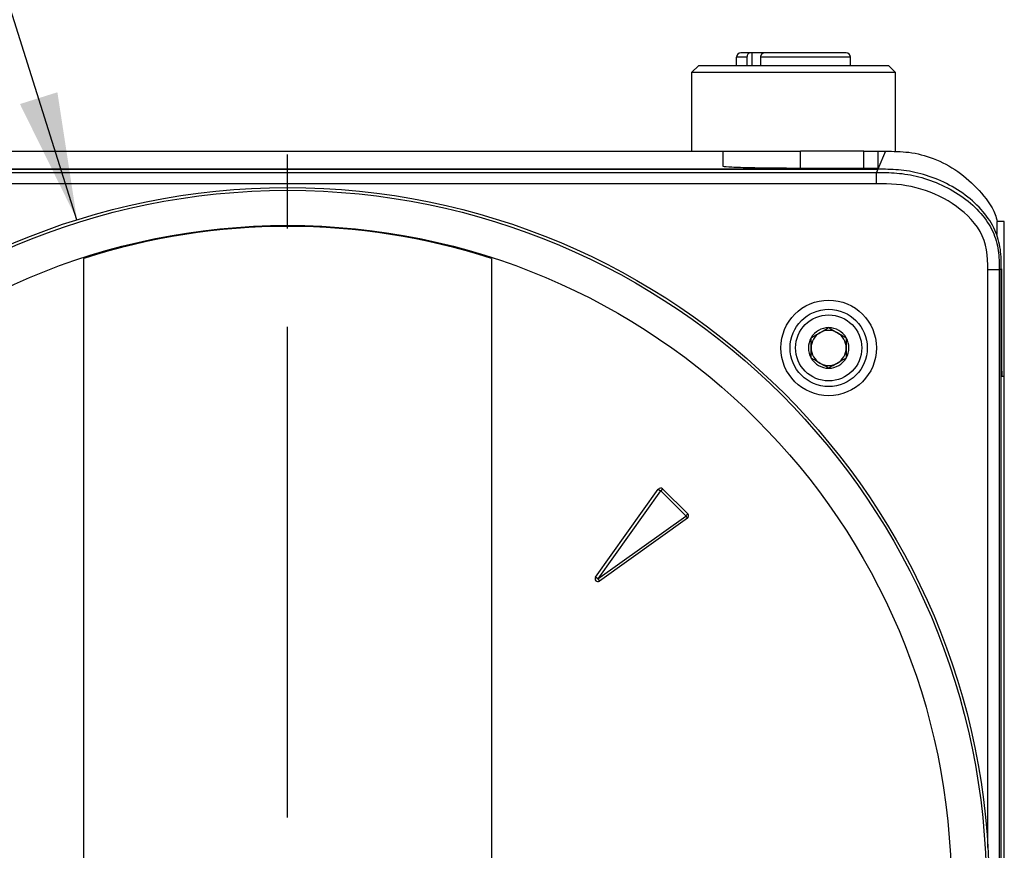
# Model space of a CAD drawing. Header units: millimetres. Extents: x 0 to 768, y 0 to 594.
# Tile 108 of 145: x 124 to 194, y 427 to 486. Entities that reach past the tile are written whole.
import ezdxf

# ---------------------------------------------------------------- set-up
doc = ezdxf.new("R2010")
doc.units = ezdxf.units.MM
doc.header["$LTSCALE"] = 2.75
doc.linetypes.add('CENTERX2', pattern=[20.32, 12.7, -2.54, 2.54, -2.54])
doc.layers.add('CENTER', color=40, linetype='CENTERX2')
doc.layers.add('DIMENSIONS', color=140, linetype='Continuous', lineweight=25)
doc.styles.add('SLDTEXTSTYLE0', font='TXT', dxfattribs={"width": 0.7})
doc.dimstyles.new('SLDDIMSTYLE2', dxfattribs={"dimtxt": 5.934521, "dimasz": 9.0805, "dimexe": 0, "dimexo": 0.0625, "dimgap": 1.48363, "dimtad": 0, "dimtih": 1, "dimtoh": 1, "dimdec": 1, "dimrnd": 1e-09, "dimzin": 12, "dimdsep": 46, "dimtxsty": 'SLDTEXTSTYLE0', "dimsah": 1, "dimcen": 0.09, "dimadec": 0, "dimazin": 3, "dimtfac": 1, "dimtdec": 1, "dimtofl": 0, "dimtmove": 0, "dimatfit": 3, "dimfxl": 0, "dimfrac": 2, "dimtolj": 1, "dimtzin": 12, "dimarcsym": 0})
doc.dimstyles.new('SLDDIMSTYLE5', dxfattribs={"dimtxt": 5.934521, "dimasz": 9.0805, "dimexe": 0, "dimexo": 0.0625, "dimgap": 1.48363, "dimtad": 0, "dimtih": 1, "dimtoh": 1, "dimdec": 1, "dimrnd": 1e-09, "dimzin": 12, "dimdsep": 46, "dimtxsty": 'SLDTEXTSTYLE0', "dimsah": 1, "dimcen": 0, "dimadec": 0, "dimazin": 3, "dimtfac": 1, "dimtdec": 1, "dimtofl": 0, "dimtmove": 0, "dimatfit": 3, "dimfxl": 0, "dimfrac": 2, "dimtolj": 1, "dimtzin": 12, "dimarcsym": 0})

# ---------------------------------------------------------------- blocks, each defined once
blk = doc.blocks.new('_D_7')
at = {"layer": 'DIMENSIONS'}
for p, q in [((77.748, 506.411), (75.755, 506.411)), ((75.755, 506.411), (75.755, 496.979)), ((95.383, 506.411), (97.376, 506.411)), ((97.376, 506.411), (97.376, 496.979)), ((117.326, 506.411), (99.863, 506.411)), ((128.291, 471.58), (117.326, 506.411)), ((75.755, 496.979), (77.748, 496.979)), ((97.376, 496.979), (95.383, 496.979))]:
    blk.add_line(p, q, dxfattribs=at)
blk.add_solid([(128.291, 471.58), (126.897, 480.66), (124.232, 479.821)], dxfattribs=at)
at = {"layer": 'DIMENSIONS', "char_height": 5.8208, "attachment_point": 1, "style": 'SLDTEXTSTYLE0'}
for s, insert in [('%%c', (73.268, 515.243)), ('99.8', (82.228, 515.243)), ('3.93', (77.748, 504.482))]:
    blk.add_mtext(s, dxfattribs=dict(at, insert=insert))
blk = doc.blocks.new('_D_11')
at = {"layer": 'DIMENSIONS'}
for p, q in [((101.434, 483.463), (29.192, 483.463)), ((37.923, 483.463), (37.923, 434.742)), ((29.105, 423.982), (27.113, 423.982)), ((27.113, 423.982), (27.113, 414.55)), ((46.74, 423.982), (48.733, 423.982)), ((48.733, 423.982), (48.733, 414.55)), ((27.113, 414.55), (29.105, 414.55)), ((48.733, 414.55), (46.74, 414.55)), ((37.923, 363.962), (37.923, 413.221)), ((139.789, 363.962), (29.192, 363.962))]:
    blk.add_line(p, q, dxfattribs=at)
for points in [[(37.923, 483.463), (36.526, 474.382), (39.32, 474.382)], [(37.923, 363.962), (39.32, 373.043), (36.526, 373.043)]]:
    blk.add_solid(points, dxfattribs=at)
at = {"layer": 'DIMENSIONS', "char_height": 5.8208, "attachment_point": 1, "style": 'SLDTEXTSTYLE0'}
for s, insert in [('119.5', (26.637, 432.814)), ('4.70', (29.105, 422.053))]:
    blk.add_mtext(s, dxfattribs=dict(at, insert=insert))
blk = doc.blocks.new('SW_CENTERMARKSYMBOL_0')
at = {"layer": 'CENTER', "color": 0}
blk.add_line((0, 5.08), (0, 52.259), dxfattribs=at)

msp = doc.modelspace()

# ---------------------------------------------------------------- linework, layer by layer
for p, q in [((175.967, 483.163), (175.232, 483.163)), ((175.232, 482.563), (175.232, 483.163)), ((176.182, 483.463), (175.532, 483.463)), ((175.967, 483.163), (175.967, 482.563)), ((176.312, 483.463), (176.182, 483.463)), ((177.172, 483.463), (176.312, 483.463)), ((176.312, 483.463), (176.312, 482.563)), ((183.332, 483.163), (176.957, 483.163)), ((176.957, 482.563), (176.957, 483.163)), ((183.032, 483.463), (177.172, 483.463)), ((183.332, 482.563), (183.332, 483.163)), ((172.532, 482.563), (172.032, 482.063)), ((172.532, 482.563), (186.032, 482.563)), ((186.532, 482.063), (186.032, 482.563)), ((172.032, 482.063), (172.032, 476.462)), ((186.532, 482.063), (172.032, 482.063)), ((186.532, 476.446), (186.532, 482.063)), ((112.282, 476.462), (174.282, 476.462)), ((174.282, 475.387), (174.282, 476.462)), ((174.282, 476.462), (179.782, 476.462)), ((179.782, 475.243), (179.782, 476.462)), ((184.282, 476.462), (179.782, 476.462)), ((184.282, 475.242), (184.282, 476.462)), ((184.282, 476.462), (185.282, 476.462)), ((185.282, 476.462), (185.829, 476.462)), ((185.282, 476.462), (185.282, 475.268)), ((185.829, 476.462), (185.283, 475.183)), ((185.283, 475.183), (101.28, 475.183)), ((101.281, 475.181), (185.282, 475.181)), ((184.282, 475.242), (179.782, 475.243)), ((185.282, 475.268), (184.282, 475.242)), ((185.282, 475.181), (185.185, 474.953)), ((101.379, 474.953), (185.185, 474.953)), ((185.185, 474.153), (185.185, 474.953)), ((185.185, 474.153), (101.379, 474.153)), ((194.282, 471.462), (193.782, 471.462)), ((193.782, 470.528), (193.782, 471.462)), ((194.282, 460.462), (194.282, 471.462)), ((128.782, 418.962), (128.782, 468.827)), ((157.782, 468.827), (157.782, 418.962)), ((193.916, 468.027), (194.068, 468.083)), ((194.068, 398.205), (194.068, 468.084)), ((194.068, 398.216), (194.068, 468.083)), ((193.916, 468.027), (193.116, 468.027)), ((193.116, 426.909), (193.116, 468.027)), ((193.916, 468.027), (193.916, 399.333)), ((194.102, 460.462), (194.282, 460.462)), ((194.282, 422.462), (194.282, 460.462)), ((165.192, 446.152), (169.661, 452.408)), ((169.819, 452.295), (165.35, 446.039)), ((169.661, 452.408), (169.819, 452.295)), ((169.965, 452.433), (169.828, 452.296)), ((171.616, 450.509), (169.828, 452.296)), ((169.965, 452.433), (171.753, 450.646)), ((171.753, 450.646), (171.616, 450.509)), ((165.359, 446.03), (171.615, 450.499)), ((171.727, 450.341), (165.471, 445.873)), ((171.615, 450.499), (171.727, 450.341)), ((165.35, 446.039), (165.192, 446.152)), ((165.359, 446.03), (165.471, 445.873))]:
    msp.add_line(p, q)
at = {"flags": 128}
msp.add_lwpolyline([(194.068, 468.084), (194.075, 468.095), (194.08, 468.104)], dxfattribs=at)
for centre, radius in [((143.282, 423.962), 49.921), ((143.282, 423.962), 49.719), ((143.282, 423.962), 47.221), ((181.782, 462.462), 3.4), ((181.782, 462.462), 2.75), ((181.782, 462.462), 2.35)]:
    msp.add_circle(centre, radius)
for centre, radius, start, end in [((175.532, 483.163), 0.3, 90, 180), ((183.032, 483.163), 0.3, 0, 90), ((143.282, 423.962), 47.15, 72.08961, 107.91039), ((181.782, 462.462), 1.443, 90, 150), ((181.782, 462.462), 1.443, 30, 90), ((181.782, 462.462), 1.443, 150, 210), ((181.782, 462.462), 1.25, 120, 180), ((181.782, 462.462), 1.25, 60, 120), ((181.782, 462.462), 1.25, 0, 60), ((181.782, 462.462), 1.443, 330, 30), ((181.782, 462.462), 1.25, 180, 240), ((181.782, 462.462), 1.25, 300, 0), ((181.782, 462.462), 1.443, 210, 270), ((181.782, 462.462), 1.25, 240, 300), ((181.782, 462.462), 1.443, 270, 330), ((169.824, 452.292), 0.2, 45, 144.46232), ((169.824, 452.292), 0.00635, 45, 144.46232), ((171.611, 450.504), 0.2, 305.53768, 45), ((171.611, 450.504), 0.00635, 305.53768, 45), ((165.355, 446.036), 0.2, 144.46232, 305.53768), ((165.355, 446.036), 0.00635, 144.46232, 305.53768)]:
    msp.add_arc(centre, radius, start, end)
for points, knots in [([(176.182, 483.463), (176.168, 483.462), (176.141, 483.46), (176.101, 483.443), (176.063, 483.415), (176.02, 483.366), (175.975, 483.283), (175.969, 483.203), (175.967, 483.163)], [0, 0, 0, 0, 0.124607, 0.246375, 0.369993, 0.499951, 0.746553, 1, 1, 1, 1]), ([(176.957, 483.163), (176.957, 483.182), (176.959, 483.221), (176.971, 483.277), (176.992, 483.329), (177.018, 483.375), (177.051, 483.414), (177.088, 483.441), (177.13, 483.46), (177.158, 483.462), (177.172, 483.463)], [0, 0, 0, 0, 0.12368, 0.244845, 0.368526, 0.499466, 0.615953, 0.749336, 0.870737, 1, 1, 1, 1]), ([(185.829, 476.462), (186.383, 476.458), (187.539, 476.449), (189.309, 475.995), (191.033, 475.067), (192.519, 473.708), (193.499, 472.461), (193.735, 471.633), (193.784, 471.462)], [0, 0, 0, 0, 0.165301, 0.344552, 0.540582, 0.743471, 0.946868, 1, 1, 1, 1]), ([(179.782, 475.243), (179.134, 475.243), (178.434, 475.246), (177.419, 475.257), (177.087, 475.261), (176.458, 475.272), (176.161, 475.278), (175.624, 475.293), (175.384, 475.3), (174.973, 475.317), (174.802, 475.325), (174.4, 475.352), (174.282, 475.37), (174.282, 475.387)], [0, 0, 0, 0, 0.25, 0.25, 0.375, 0.375, 0.5, 0.5, 0.625, 0.625, 0.75, 0.75, 1, 1, 1, 1]), ([(194.068, 468.083), (194.068, 468.554), (194.064, 469.016), (193.936, 469.94), (193.811, 470.4), (193.403, 471.304), (193.119, 471.748), (192.407, 472.588), (191.98, 472.983), (191.03, 473.69), (190.508, 474.001), (189.43, 474.514), (188.875, 474.715), (187.787, 475.003), (187.254, 475.089), (186.237, 475.178), (185.753, 475.181), (185.282, 475.181)], [0, 0, 0, 0, 0.125, 0.125, 0.25, 0.25, 0.375, 0.375, 0.5, 0.5, 0.625, 0.625, 0.75, 0.75, 0.875, 0.875, 1, 1, 1, 1]), ([(185.185, 474.953), (185.649, 474.953), (186.128, 474.95), (187.137, 474.864), (187.666, 474.78), (188.747, 474.501), (189.299, 474.306), (190.371, 473.809), (190.891, 473.506), (191.837, 472.819), (192.262, 472.435), (192.971, 471.617), (193.253, 471.185), (193.66, 470.302), (193.784, 469.851), (193.912, 468.946), (193.916, 468.491), (193.916, 468.027)], [0, 0, 0, 0, 0.125, 0.125, 0.25, 0.25, 0.375, 0.375, 0.5, 0.5, 0.625, 0.625, 0.75, 0.75, 0.875, 0.875, 1, 1, 1, 1]), ([(193.116, 468.027), (193.116, 468.966), (193.025, 469.934), (192.084, 471.563), (191.366, 472.218), (189.786, 473.252), (188.917, 473.632), (187.092, 474.102), (186.134, 474.153), (185.185, 474.153)], [0, 0, 0, 0, 0.25, 0.25, 0.5, 0.5, 0.75, 0.75, 1, 1, 1, 1]), ([(194.08, 468.104), (194.08, 467.721), (194.079, 466.92), (194.078, 465.584), (194.079, 464.19), (194.082, 462.869), (194.087, 461.766), (194.092, 460.987), (194.097, 460.537), (194.101, 460.489), (194.102, 460.466)], [0, 0, 0, 0, 0.111925, 0.234701, 0.365953, 0.501891, 0.637831, 0.769083, 0.891861, 1, 1, 1, 1]), ([(180.532, 463.184), (180.584, 463.214), (180.686, 463.273), (180.893, 463.393), (181.156, 463.544), (181.419, 463.697), (181.627, 463.816), (181.73, 463.875), (181.782, 463.906)], [0, 0, 0, 0, 0.127214, 0.249953, 0.499471, 0.749349, 0.872225, 1, 1, 1, 1]), ([(181.782, 463.906), (181.834, 463.876), (181.936, 463.817), (182.143, 463.697), (182.406, 463.545), (182.67, 463.393), (182.877, 463.273), (182.98, 463.214), (183.032, 463.184)], [0, 0, 0, 0, 0.127214, 0.249953, 0.499471, 0.749349, 0.872225, 1, 1, 1, 1]), ([(180.532, 461.74), (180.532, 461.8), (180.532, 461.918), (180.531, 462.158), (180.532, 462.462), (180.532, 462.766), (180.532, 463.006), (180.532, 463.124), (180.532, 463.184)], [0, 0, 0, 0, 0.127214, 0.249953, 0.499471, 0.749349, 0.872225, 1, 1, 1, 1]), ([(183.032, 463.184), (183.032, 463.124), (183.032, 463.006), (183.032, 462.767), (183.032, 462.463), (183.032, 462.159), (183.032, 461.919), (183.032, 461.801), (183.032, 461.74)], [0, 0, 0, 0, 0.127214, 0.249953, 0.499471, 0.749349, 0.872225, 1, 1, 1, 1]), ([(181.782, 461.019), (181.73, 461.049), (181.628, 461.108), (181.42, 461.227), (181.157, 461.379), (180.894, 461.531), (180.686, 461.651), (180.584, 461.71), (180.532, 461.74)], [0, 0, 0, 0, 0.127214, 0.249953, 0.499471, 0.749349, 0.872225, 1, 1, 1, 1]), ([(183.032, 461.74), (182.98, 461.71), (182.878, 461.652), (182.671, 461.531), (182.407, 461.38), (182.144, 461.228), (181.936, 461.108), (181.834, 461.049), (181.782, 461.019)], [0, 0, 0, 0, 0.127214, 0.249953, 0.499471, 0.749349, 0.872225, 1, 1, 1, 1])]:
    msp.add_open_spline(points, degree=3, knots=knots)

# ---------------------------------------------------------------- block references
at = {"layer": 'CENTER'}
msp.add_blockref('SW_CENTERMARKSYMBOL_0', (143.282, 423.962), dxfattribs=at)

# ---------------------------------------------------------------- dimensions: what is measured, and where the dimension line sits
at = {"layer": 'DIMENSIONS'}
dim = msp.add_diameter_dim_2p(p1=(158.272, 376.345), p2=(128.291, 471.58), dimstyle='SLDDIMSTYLE5', dxfattribs=at)
dim.commit()
dim.dimension.update_dxf_attribs({"geometry": '_D_7', "text_midpoint": (86.566, 506.411), "dimtype": 163})
dim = msp.add_linear_dim(base=(37.923, 363.962), p1=(104.926, 483.463), p2=(143.282, 363.962), angle=90, dimstyle='SLDDIMSTYLE2', dxfattribs=at)
dim.commit()
dim.dimension.update_dxf_attribs({"geometry": '_D_11', "text_midpoint": (37.923, 423.982), "dimtype": 160})

doc.saveas('drawing.dxf')
